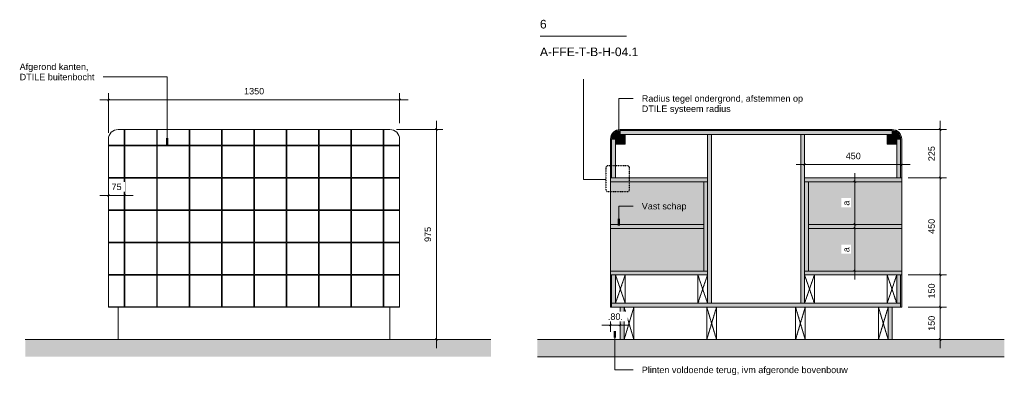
# Model space of a CAD drawing. Header units: millimetres. Extents: x 87779 to 155382, y -9103 to 37066.
# Tile 124 of 128: x 148302 to 152867, y 10484 to 12135. Entities that reach past the tile are written whole.
import ezdxf

# ---------------------------------------------------------------- set-up
doc = ezdxf.new("R2010")
doc.units = ezdxf.units.MM
for name, pattern in [('Dash Dot Dot Small', [7.9375, 3.175, -1.5875, 0, -1.5875, 0, -1.5875]), ('Dash Small', [6.35, 3.175, -3.175]), ('Hidden', [7.14375, 4.7625, -2.38125])]:
    doc.linetypes.add(name, pattern=pattern)
for name, color, linetype, lineweight in [('0-2', 210, 'Continuous', 5), ('A----M-', 8, 'Continuous', 5), ('A----M--20', 8, 'Continuous', 5), ('A09-C--', 8, 'Continuous', 5), ('A09-C---1', 8, 'Continuous', 13), ('A09-C---2', 8, 'Continuous', 25), ('A09-C---6', 8, 'Dash Dot Dot Small', 25), ('A09-NT--1', 7, 'Continuous', 13), ('A09-NT--2', 90, 'Continuous', 50), ('A09-NT--3', 210, 'Continuous', 13), ('A23-----1', 250, 'Continuous', 13), ('A23-----4', 31, 'Continuous', 13), ('A99----', 1, 'Continuous', 5), ('A99-----4', 1, 'Continuous', 13), ('A99-----6', 1, 'Dash Small', 25), ('A99----T', 1, 'Continuous', 5), ('Detail Items', 1, 'Continuous', 5), ('Detail Items-1', 10, 'Continuous', 5), ('Detail Items-4', 55, 'Continuous', 5), ('Detail Items-5', 255, 'Continuous', 5), ('Detail Items-6', 1, 'Hidden', 5), ('Food Service Equipment-1', 10, 'Continuous', 5), ('Food Service Equipment-2', 7, 'Continuous', 18)]:
    doc.layers.add(name, color=color, linetype=linetype, lineweight=lineweight)
doc.styles.add('Arial_4', font='arial.ttf', dxfattribs={"height": 40})
doc.styles.add('Arial_5', font='arial.ttf', dxfattribs={"height": 30})
doc.dimstyles.new('TD_Diagonal_1_5_mm_2', dxfattribs={"dimscale": 304.8, "dimtxt": 30.607782, "dimasz": 0.026247, "dimexe": 0.098425, "dimexo": 0.098425, "dimgap": 0.052493, "dimtad": 1, "dimdec": 0, "dimzin": 0, "dimdsep": 46, "dimtxsty": 'Arial_5', "dimblk1": 'OBLIQUE', "dimblk2": 'OBLIQUE', "dimsah": 1, "dimcen": 0.09, "dimdle": 0.131234, "dimazin": 2, "dimtfac": 1, "dimtdec": 4, "dimtix": 1, "dimtmove": 0, "dimatfit": 3, "dimfxl": 1, "dimtvp": 1, "dimtfill": 1, "dimtolj": 1, "dimtzin": 0, "dimarcsym": 2})
pattern_1 = [(45, (152569.833, 11625), (-2.828427, 2.828427), [])]

# ---------------------------------------------------------------- blocks, each defined once
blk = doc.blocks.new('712 Werkcafe Eiland - 712 Werkcafe Eiland-12828569-Detail 63')
at = {"layer": 'Food Service Equipment-1'}
for p, q in [((-33114.9, 11625), (-34364.9, 11625)), ((-34414.9, 11580), (-34414.9, 10800)), ((-33064.9, 10800), (-33064.9, 11580)), ((-34364.9, 10800), (-34414.9, 10800)), ((-34369.9, 10800), (-34369.9, 10650)), ((-33114.9, 10800), (-34364.9, 10800)), ((-33064.9, 10800), (-33114.9, 10800)), ((-33109.9, 10650), (-33109.9, 10800))]:
    blk.add_line(p, q, dxfattribs=at)
blk = doc.blocks.new('HSR-D_SHL_ARCH_Vaste Inrichting_rvt-3-Detail 63')
at = {"layer": 'Food Service Equipment-1'}
blk.add_blockref('712 Werkcafe Eiland - 712 Werkcafe Eiland-12828569-Detail 63', (0, 0), dxfattribs=at)
blk = doc.blocks.new('HSR-D_ABT_ARCH_Interieur_rvt-5-Detail 63')
at = {"layer": 'A23-----4'}
blk.add_hatch(color=256, dxfattribs=at).paths.add_polyline_path([(-32641.6, 10570.3), (-32641.6, 10650), (-34800.7, 10650), (-34800.7, 10570.3), (-32911.5, 10570.3)])
at = {"layer": 'A23-----1'}
blk.add_line((-32641.6, 10650), (-34800.7, 10650), dxfattribs=at)
blk = doc.blocks.new('712 Werkcafe Eiland - 712 Werkcafe Eiland-18433871-Detail 63')
at = {"layer": 'Food Service Equipment-1'}
for p, q in [((-33114.9, 11625), (-34364.9, 11625)), ((-34414.9, 11580), (-34414.9, 10800)), ((-33064.9, 10800), (-33064.9, 11580)), ((-34364.9, 10800), (-34414.9, 10800)), ((-34369.9, 10800), (-34369.9, 10650)), ((-33114.9, 10800), (-34364.9, 10800)), ((-33064.9, 10800), (-33114.9, 10800)), ((-33109.9, 10650), (-33109.9, 10800))]:
    blk.add_line(p, q, dxfattribs=at)
blk = doc.blocks.new('712 Werkcafe Eiland - 712 Werkcafe Eiland-12828569-Detail 64')
at = {"layer": 'Food Service Equipment-2'}
for p, q in [((34369.9, 11625), (33109.9, 11625)), ((33064.9, 11580), (33064.9, 11400)), ((34414.9, 11400), (34414.9, 11580)), ((33064.9, 10950), (33064.9, 10800)), ((34414.9, 10800), (34414.9, 10950)), ((33064.9, 10800), (33127.9, 10800)), ((33127.9, 10800), (33109.9, 10800)), ((33109.9, 10800), (33109.9, 10650)), ((33172.9, 10800), (33510.9, 10800)), ((33510.9, 10800), (33172.9, 10800)), ((33555.9, 10800), (33922.9, 10800)), ((33922.9, 10800), (33555.9, 10800)), ((33967.9, 10800), (34306.9, 10800)), ((34306.9, 10800), (33967.9, 10800)), ((34351.9, 10800), (34414.9, 10800)), ((34369.9, 10800), (34351.9, 10800)), ((34369.9, 10650), (34369.9, 10800)), ((33109.9, 10650), (33127.9, 10650)), ((33172.9, 10650), (33510.9, 10650)), ((33555.9, 10650), (33922.9, 10650)), ((33967.9, 10650), (34306.9, 10650)), ((34351.9, 10650), (34369.9, 10650))]:
    blk.add_line(p, q, dxfattribs=at)
for centre, start, end in [((33109.9, 11580), 90, 180), ((34369.9, 11580), 0, 90)]:
    blk.add_arc(centre, 45, start, end, dxfattribs=at)
blk = doc.blocks.new('HSR-D_SHL_ARCH_Vaste Inrichting_rvt-4-Detail 64')
at = {"layer": 'Food Service Equipment-1'}
blk.add_blockref('712 Werkcafe Eiland - 712 Werkcafe Eiland-12828569-Detail 64', (0, 0), dxfattribs=at)
blk = doc.blocks.new('HSR-D_ABT_ARCH_Interieur_rvt-6-Detail 64')
at = {"layer": 'A23-----4'}
blk.add_hatch(color=256, dxfattribs=at).paths.add_polyline_path([(34890.7, 10570), (34890.7, 10650), (32726, 10650), (32726, 10570), (33808.3, 10570)])
at = {"layer": 'A23-----1'}
for p, q in [((33127.9, 10650), (32726, 10650)), ((33510.9, 10650), (33172.9, 10650)), ((33922.9, 10650), (33555.9, 10650)), ((34306.9, 10650), (33967.9, 10650)), ((34890.7, 10650), (34351.9, 10650)), ((32726, 10570), (34890.7, 10570))]:
    blk.add_line(p, q, dxfattribs=at)
blk = doc.blocks.new('712 Werkcafe Eiland - 712 Werkcafe Eiland-18433871-Detail 64')
at = {"layer": 'Food Service Equipment-2'}
for p, q in [((34369.9, 11625), (33109.9, 11625)), ((33064.9, 11580), (33064.9, 11400)), ((34414.9, 11400), (34414.9, 11580)), ((33064.9, 10950), (33064.9, 10800)), ((34414.9, 10800), (34414.9, 10950)), ((33064.9, 10800), (33127.9, 10800)), ((33127.9, 10800), (33109.9, 10800)), ((33109.9, 10800), (33109.9, 10650)), ((33172.9, 10800), (33510.9, 10800)), ((33510.9, 10800), (33172.9, 10800)), ((33555.9, 10800), (33922.9, 10800)), ((33922.9, 10800), (33555.9, 10800)), ((33967.9, 10800), (34306.9, 10800)), ((34306.9, 10800), (33967.9, 10800)), ((34351.9, 10800), (34414.9, 10800)), ((34369.9, 10800), (34351.9, 10800)), ((34369.9, 10650), (34369.9, 10800)), ((33109.9, 10650), (33127.9, 10650)), ((33172.9, 10650), (33510.9, 10650)), ((33555.9, 10650), (33922.9, 10650)), ((33967.9, 10650), (34306.9, 10650)), ((34351.9, 10650), (34369.9, 10650))]:
    blk.add_line(p, q, dxfattribs=at)
for centre, start, end in [((33109.9, 11580), 90, 180), ((34369.9, 11580), 0, 90)]:
    blk.add_arc(centre, 45, start, end, dxfattribs=at)
blk = doc.blocks.new('Afstandsklods - Afstandsklods-18472053-Detail 64')
at = {"layer": 'Detail Items'}
for p, q in [((33127.9, 10800), (33127.9, 10650)), ((33172.9, 10800), (33127.9, 10800)), ((33127.9, 10650), (33172.9, 10800)), ((33172.9, 10650), (33127.9, 10800)), ((33172.9, 10800), (33172.9, 10650)), ((33172.9, 10650), (33127.9, 10650))]:
    blk.add_line(p, q, dxfattribs=at)
at = {"layer": 'Detail Items-6'}
for p, q in [((33172.9, 10800), (33127.9, 10800)), ((33127.9, 10800), (33127.9, 10650)), ((33127.9, 10800), (33172.9, 10650)), ((33127.9, 10650), (33172.9, 10800)), ((33172.9, 10650), (33172.9, 10800)), ((33127.9, 10650), (33172.9, 10650))]:
    blk.add_line(p, q, dxfattribs=at)
blk = doc.blocks.new('Afstandsklods - Afstandsklods-18472136-Detail 64')
at = {"layer": 'Detail Items'}
for p, q in [((34306.9, 10800), (34351.9, 10800)), ((34306.9, 10800), (34306.9, 10650)), ((34351.9, 10650), (34306.9, 10800)), ((34306.9, 10650), (34351.9, 10800)), ((34351.9, 10800), (34351.9, 10650)), ((34306.9, 10650), (34351.9, 10650))]:
    blk.add_line(p, q, dxfattribs=at)
at = {"layer": 'Detail Items-6'}
for p, q in [((34306.9, 10800), (34351.9, 10800)), ((34306.9, 10650), (34306.9, 10800)), ((34351.9, 10800), (34306.9, 10650)), ((34351.9, 10650), (34306.9, 10800)), ((34351.9, 10800), (34351.9, 10650)), ((34351.9, 10650), (34306.9, 10650))]:
    blk.add_line(p, q, dxfattribs=at)
blk = doc.blocks.new('Afstandsklods - Afstandsklods-18472258-Detail 64')
at = {"layer": 'Detail Items'}
for p, q in [((33469.9, 10950), (33514.9, 10950)), ((33469.9, 10950), (33469.9, 10818)), ((33514.9, 10818), (33469.9, 10950)), ((33469.9, 10818), (33514.9, 10950)), ((33514.9, 10950), (33514.9, 10818)), ((33469.9, 10818), (33514.9, 10818))]:
    blk.add_line(p, q, dxfattribs=at)
at = {"layer": 'Detail Items-6'}
for p, q in [((33469.9, 10950), (33514.9, 10950)), ((33469.9, 10818), (33469.9, 10950)), ((33514.9, 10950), (33469.9, 10818)), ((33514.9, 10818), (33469.9, 10950)), ((33514.9, 10950), (33514.9, 10818)), ((33514.9, 10818), (33469.9, 10818))]:
    blk.add_line(p, q, dxfattribs=at)
blk = doc.blocks.new('Afstandsklods - Afstandsklods-18472302-Detail 64')
at = {"layer": 'Detail Items'}
for p, q in [((33964.9, 10950), (33964.9, 10818)), ((34009.9, 10950), (33964.9, 10950)), ((33964.9, 10818), (34009.9, 10950)), ((34009.9, 10818), (33964.9, 10950)), ((34009.9, 10950), (34009.9, 10818)), ((34009.9, 10818), (33964.9, 10818))]:
    blk.add_line(p, q, dxfattribs=at)
at = {"layer": 'Detail Items-6'}
for p, q in [((34009.9, 10950), (33964.9, 10950)), ((33964.9, 10950), (33964.9, 10818)), ((33964.9, 10950), (34009.9, 10818)), ((33964.9, 10818), (34009.9, 10950)), ((34009.9, 10818), (34009.9, 10950)), ((33964.9, 10818), (34009.9, 10818))]:
    blk.add_line(p, q, dxfattribs=at)
blk = doc.blocks.new('DIMBLOCK68-Detail 63')
at = {"layer": 'A----M--20'}
for p, q in [((148713.2, 11610), (148713.2, 11792.9)), ((150063.2, 11655), (150063.2, 11792.9)), ((148673.2, 11762.9), (150103.2, 11762.9)), ((148713.2, 11762.9), (148713.2, 11610)), ((150063.2, 11762.9), (150063.2, 11655))]:
    blk.add_line(p, q, dxfattribs=at)
at = {"layer": 'A----M--20', "lineweight": 35}
for p, q in [((148713.2, 11762.9), (148709.2, 11758.9)), ((148713.2, 11762.9), (148717.2, 11766.9)), ((150063.2, 11762.9), (150059.2, 11758.9)), ((150063.2, 11762.9), (150067.2, 11766.9))]:
    blk.add_line(p, q, dxfattribs=at)
at = {"layer": 'A----M--20', "color": 0, "insert": (149342.1, 11817.8), "char_height": 30, "width": 110.753, "attachment_point": 1, "line_spacing_factor": 0.941778, "style": 'Arial_5', "bg_fill": 3, "box_fill_scale": 1.25, "bg_fill_color": 256, "bg_fill_true_color": 13158600, "bg_fill_transparency": 0}
blk.add_mtext('1350', dxfattribs=at)
blk = doc.blocks.new('_Oblique')
at = {"color": 0, "linetype": 'ByBlock', "lineweight": -2}
blk.add_line((-0.5, -0.5), (0.5, 0.5), dxfattribs=at)
blk = doc.blocks.new('DIMBLOCK69-Detail 63')
at = {"layer": 'A----M--20'}
for p, q in [((148713.2, 11550), (148713.2, 11288.9)), ((148713.2, 11318.9), (148713.2, 11550)), ((148788.2, 11294.6), (148788.2, 11348.9)), ((148673.2, 11318.9), (148828.2, 11318.9)), ((148788.2, 11318.9), (148788.2, 11294.6))]:
    blk.add_line(p, q, dxfattribs=at)
at = {"layer": 'A----M--20', "lineweight": 35}
for p, q in [((148713.2, 11318.9), (148717.2, 11322.9)), ((148788.2, 11318.9), (148792.2, 11322.9)), ((148713.2, 11318.9), (148709.2, 11314.9)), ((148788.2, 11318.9), (148784.2, 11314.9))]:
    blk.add_line(p, q, dxfattribs=at)
at = {"layer": 'A----M--20', "color": 0, "insert": (148727.6, 11373.8), "char_height": 30, "width": 55.377, "attachment_point": 1, "line_spacing_factor": 0.941778, "style": 'Arial_5', "bg_fill": 3, "box_fill_scale": 1.25, "bg_fill_color": 256, "bg_fill_true_color": 13158600, "bg_fill_transparency": 0}
blk.add_mtext('75', dxfattribs=at)
blk = doc.blocks.new('DIMBLOCK70-Detail 63')
at = {"layer": 'A----M--20'}
for p, q in [((150233.7, 11665), (150233.7, 10610)), ((150048.2, 11625), (150263.7, 11625)), ((150233.7, 11625), (150048.2, 11625)), ((150209.4, 10650), (150263.7, 10650)), ((150233.7, 10650), (150209.4, 10650))]:
    blk.add_line(p, q, dxfattribs=at)
at = {"layer": 'A----M--20', "lineweight": 35}
for p, q in [((150233.7, 11625), (150229.7, 11629)), ((150233.7, 11625), (150237.7, 11621)), ((150233.7, 10650), (150229.7, 10654)), ((150233.7, 10650), (150237.7, 10646))]:
    blk.add_line(p, q, dxfattribs=at)
at = {"layer": 'A----M--20', "color": 0, "insert": (150178.8, 11102.9), "char_height": 30, "width": 83.065, "attachment_point": 1, "rotation": 90, "line_spacing_factor": 0.941778, "style": 'Arial_5', "bg_fill": 3, "box_fill_scale": 1.25, "bg_fill_color": 256, "bg_fill_true_color": 13158600, "bg_fill_transparency": 0}
blk.add_mtext('975', dxfattribs=at)
blk = doc.blocks.new('DIMBLOCK71-Detail 64')
at = {"layer": 'A----M--20'}
for p, q in [((152569.8, 11665), (152569.8, 11400)), ((152376.5, 11625), (152599.8, 11625)), ((152569.8, 11625), (152376.5, 11625)), ((152421.5, 11400), (152599.8, 11400)), ((152569.8, 11400), (152421.5, 11400))]:
    blk.add_line(p, q, dxfattribs=at)
at = {"layer": 'A----M--20', "lineweight": 35}
for p, q in [((152569.8, 11625), (152565.8, 11629)), ((152569.8, 11625), (152573.8, 11621)), ((152569.8, 11400), (152565.8, 11404)), ((152569.8, 11400), (152573.8, 11396))]:
    blk.add_line(p, q, dxfattribs=at)
at = {"layer": 'A----M--20', "color": 0, "insert": (152514.9, 11477.9), "char_height": 30, "width": 83.065, "attachment_point": 1, "rotation": 90, "line_spacing_factor": 0.941778, "style": 'Arial_5', "bg_fill": 3, "box_fill_scale": 1.25, "bg_fill_color": 256, "bg_fill_true_color": 13158600, "bg_fill_transparency": 0}
blk.add_mtext('225', dxfattribs=at)
blk = doc.blocks.new('DIMBLOCK72-Detail 64')
at = {"layer": 'A----M--20'}
for p, q in [((152421.5, 11400), (152599.8, 11400)), ((152569.8, 11400), (152421.5, 11400)), ((152569.8, 11400), (152569.8, 10950)), ((152421.5, 10950), (152599.8, 10950)), ((152569.8, 10950), (152421.5, 10950))]:
    blk.add_line(p, q, dxfattribs=at)
at = {"layer": 'A----M--20', "lineweight": 35}
for p, q in [((152569.8, 11400), (152565.8, 11404)), ((152569.8, 11400), (152573.8, 11396)), ((152569.8, 10950), (152565.8, 10954)), ((152569.8, 10950), (152573.8, 10946))]:
    blk.add_line(p, q, dxfattribs=at)
at = {"layer": 'A----M--20', "color": 0, "insert": (152514.9, 11140.4), "char_height": 30, "width": 83.065, "attachment_point": 1, "rotation": 90, "line_spacing_factor": 0.941778, "style": 'Arial_5', "bg_fill": 3, "box_fill_scale": 1.25, "bg_fill_color": 256, "bg_fill_true_color": 13158600, "bg_fill_transparency": 0}
blk.add_mtext('450', dxfattribs=at)
blk = doc.blocks.new('DIMBLOCK73-Detail 64')
at = {"layer": 'A----M--20'}
for p, q in [((152421.5, 10950), (152599.8, 10950)), ((152569.8, 10950), (152421.5, 10950)), ((152569.8, 10950), (152569.8, 10800)), ((152421.5, 10800), (152599.8, 10800)), ((152569.8, 10800), (152421.5, 10800))]:
    blk.add_line(p, q, dxfattribs=at)
at = {"layer": 'A----M--20', "lineweight": 35}
for p, q in [((152569.8, 10950), (152565.8, 10954)), ((152569.8, 10950), (152573.8, 10946)), ((152569.8, 10800), (152565.8, 10804)), ((152569.8, 10800), (152573.8, 10796))]:
    blk.add_line(p, q, dxfattribs=at)
at = {"layer": 'A----M--20', "color": 0, "insert": (152514.9, 10840.4), "char_height": 30, "width": 83.065, "attachment_point": 1, "rotation": 90, "line_spacing_factor": 0.941778, "style": 'Arial_5', "bg_fill": 3, "box_fill_scale": 1.25, "bg_fill_color": 256, "bg_fill_true_color": 13158600, "bg_fill_transparency": 0}
blk.add_mtext('150', dxfattribs=at)
blk = doc.blocks.new('DIMBLOCK74-Detail 64')
at = {"layer": 'A----M--20'}
for p, q in [((152421.5, 10800), (152599.8, 10800)), ((152569.8, 10800), (152421.5, 10800)), ((152569.8, 10800), (152569.8, 10610)), ((152545.5, 10650), (152599.8, 10650)), ((152569.8, 10650), (152545.5, 10650))]:
    blk.add_line(p, q, dxfattribs=at)
at = {"layer": 'A----M--20', "lineweight": 35}
for p, q in [((152569.8, 10800), (152565.8, 10804)), ((152569.8, 10800), (152573.8, 10796)), ((152569.8, 10650), (152565.8, 10654)), ((152569.8, 10650), (152573.8, 10646))]:
    blk.add_line(p, q, dxfattribs=at)
at = {"layer": 'A----M--20', "color": 0, "insert": (152514.9, 10690.4), "char_height": 30, "width": 83.065, "attachment_point": 1, "rotation": 90, "line_spacing_factor": 0.941778, "style": 'Arial_5', "bg_fill": 3, "box_fill_scale": 1.25, "bg_fill_color": 256, "bg_fill_true_color": 13158600, "bg_fill_transparency": 0}
blk.add_mtext('150', dxfattribs=at)
blk = doc.blocks.new('DIMBLOCK75-Detail 64')
at = {"layer": 'A----M--20'}
for p, q in [((152174, 10928), (152174, 11206)), ((152198.4, 11166), (152144, 11166)), ((152174, 11166), (152198.4, 11166)), ((152198.4, 10968), (152144, 10968)), ((152174, 10968), (152198.4, 10968))]:
    blk.add_line(p, q, dxfattribs=at)
at = {"layer": 'A----M--20', "lineweight": 35}
for p, q in [((152174, 11166), (152170, 11170)), ((152174, 11166), (152178, 11162)), ((152174, 10968), (152170, 10972)), ((152174, 10968), (152178, 10964))]:
    blk.add_line(p, q, dxfattribs=at)
at = {"layer": 'A----M--20', "color": 0, "insert": (152119.1, 11055.5), "char_height": 30, "width": 27.688, "attachment_point": 1, "rotation": 90, "line_spacing_factor": 0.941778, "style": 'Arial_5', "bg_fill": 3, "box_fill_scale": 1.25, "bg_fill_color": 256, "bg_fill_true_color": 13158600, "bg_fill_transparency": 0}
blk.add_mtext('a', dxfattribs=at)
blk = doc.blocks.new('DIMBLOCK76-Detail 64')
at = {"layer": 'A----M--20'}
for p, q in [((152174, 11422), (152174, 11144)), ((152149.7, 11382), (152204, 11382)), ((152174, 11382), (152149.7, 11382)), ((152149.7, 11184), (152204, 11184)), ((152174, 11184), (152149.7, 11184))]:
    blk.add_line(p, q, dxfattribs=at)
at = {"layer": 'A----M--20', "lineweight": 35}
for p, q in [((152174, 11382), (152170, 11386)), ((152174, 11382), (152178, 11378)), ((152174, 11184), (152170, 11188)), ((152174, 11184), (152178, 11180))]:
    blk.add_line(p, q, dxfattribs=at)
at = {"layer": 'A----M--20', "color": 0, "insert": (152119.1, 11271.5), "char_height": 30, "width": 27.688, "attachment_point": 1, "rotation": 90, "line_spacing_factor": 0.941778, "style": 'Arial_5', "bg_fill": 3, "box_fill_scale": 1.25, "bg_fill_color": 256, "bg_fill_true_color": 13158600, "bg_fill_transparency": 0}
blk.add_mtext('a', dxfattribs=at)
blk = doc.blocks.new('DIMBLOCK77-Detail 64')
at = {"layer": 'A----M--20'}
for p, q in [((151041.5, 10740.7), (151041.5, 10686.3)), ((151041.5, 10716.3), (151041.5, 10740.7)), ((151086.5, 10740.7), (151086.5, 10686.3)), ((151086.5, 10716.3), (151086.5, 10740.7)), ((151126.5, 10716.3), (151001.5, 10716.3))]:
    blk.add_line(p, q, dxfattribs=at)
at = {"layer": 'A----M--20', "lineweight": 35}
for p, q in [((151041.5, 10716.3), (151037.5, 10712.3)), ((151041.5, 10716.3), (151045.5, 10720.3)), ((151086.5, 10716.3), (151082.5, 10712.3)), ((151086.5, 10716.3), (151090.5, 10720.3))]:
    blk.add_line(p, q, dxfattribs=at)
at = {"layer": 'A----M--20', "color": 0, "insert": (151029.1, 10771.3), "char_height": 30, "width": 83.63, "attachment_point": 1, "line_spacing_factor": 0.941778, "style": 'Arial_5', "bg_fill": 3, "box_fill_scale": 1.25, "bg_fill_color": 256, "bg_fill_true_color": 13158600, "bg_fill_transparency": 0}
blk.add_mtext('.80.', dxfattribs=at)
blk = doc.blocks.new('DIMBLOCK78-Detail 64')
at = {"layer": 'A----M--20'}
for p, q in [((152431.5, 11461.9), (151901.5, 11461.9)), ((151941.5, 11430), (151941.5, 11491.9)), ((151941.5, 11461.9), (151941.5, 11430)), ((152391.5, 11486.3), (152391.5, 11431.9)), ((152391.5, 11461.9), (152391.5, 11486.3))]:
    blk.add_line(p, q, dxfattribs=at)
at = {"layer": 'A----M--20', "lineweight": 35}
for p, q in [((151941.5, 11461.9), (151937.5, 11457.9)), ((151941.5, 11461.9), (151945.5, 11465.9)), ((152391.5, 11461.9), (152387.5, 11457.9)), ((152391.5, 11461.9), (152395.5, 11465.9))]:
    blk.add_line(p, q, dxfattribs=at)
at = {"layer": 'A----M--20', "color": 0, "insert": (152131.8, 11516.9), "char_height": 30, "width": 83.065, "attachment_point": 1, "line_spacing_factor": 0.941778, "style": 'Arial_5', "bg_fill": 3, "box_fill_scale": 1.25, "bg_fill_color": 256, "bg_fill_true_color": 13158600, "bg_fill_transparency": 0}
blk.add_mtext('450', dxfattribs=at)
blk = doc.blocks.new('Detail View - Sheet _ Detail Number-595150-Detail 64')
at = {"layer": 'A09-C---1'}
blk.add_line((32739, 12058.3), (33139, 12058.3), dxfattribs=at)

msp = doc.modelspace()

# ---------------------------------------------------------------- hatches: boundary and pattern name
at = {"layer": 'Detail Items-1'}
for points in [[(151491.5, 11382), (151491.5, 11400), (151041.5, 11400), (151041.5, 11382), (151473.5, 11382)], [(151491.5, 10968), (151491.5, 11382), (151473.5, 11382), (151473.5, 10968)], [(151941.5, 11382), (152391.5, 11382), (152391.5, 11400), (151941.5, 11400)], [(151959.5, 10968), (151959.5, 11382), (151941.5, 11382), (151941.5, 10968)], [(151473.5, 11166), (151473.5, 11184), (151041.5, 11184), (151041.5, 11166), (151293.5, 11166)], [(152139.5, 11166), (152391.5, 11166), (152391.5, 11184), (151959.5, 11184), (151959.5, 11166)], [(151086.5, 10950), (151491.5, 10950), (151491.5, 10968), (151041.5, 10968), (151041.5, 10950), (151064.5, 10950)], [(152323.5, 10950), (152391.5, 10950), (152391.5, 10968), (151941.5, 10968), (151941.5, 10950), (151986.5, 10950)]]:
    msp.add_hatch(color=256, dxfattribs=at).paths.add_polyline_path(points)
h = msp.add_hatch(color=256, dxfattribs=at)
h.paths.add_polyline_path([(151041.5, 10968), (151473.5, 10968), (151473.5, 11166), (151041.5, 11166)])
h.paths.add_polyline_path([(151473.5, 11184), (151473.5, 11382), (151041.5, 11382), (151041.5, 11184), (151239.5, 11184)])
h = msp.add_hatch(color=256, dxfattribs=at)
h.paths.add_polyline_path([(152391.5, 10968), (152391.5, 11166), (151959.5, 11166), (151959.5, 10968)])
h.paths.add_polyline_path([(152193.5, 11184), (152391.5, 11184), (152391.5, 11382), (151959.5, 11382), (151959.5, 11184)])
at = {"layer": 'Detail Items-4'}
h = msp.add_hatch(dxfattribs=at)
h.set_pattern_fill('FP_17', color=256, style=0, pattern_type=2)
h.set_pattern_definition([(0, (145039.7, 11851.5), (0, -150), [147, -3]), (90, (145039.7, 11851.5), (-150, 9e-15), [147, -3]), (180, (145186.7, 11998.5), (-2e-14, -150), [147, -3]), (90, (145186.7, 11851.5), (-150, 9e-15), [147, -3])])
h.paths.add_polyline_path([(149946.7, 10800), (150063.2, 10800), (150063.2, 11580), (150061.5, 11592.1), (150057.2, 11602.5), (150050, 11611.8), (150040.2, 11619.2), (150029.8, 11623.5), (150016.7, 11625), (148756.7, 11624.8), (148746, 11623.2), (148735.7, 11619), (148726.4, 11611.8), (148719.2, 11602.5), (148714.7, 11591.6), (148713.2, 11580), (148713.2, 10800), (149406.9, 10800)])
h = msp.add_hatch(dxfattribs=at)
h.set_pattern_fill('FP_18', color=256, style=0, pattern_type=2)
h.set_pattern_definition(pattern_1)
h.paths.add_polyline_path([(151109.5, 11557), (151109.5, 11602), (151086.5, 11602), (151086.5, 11620), (151076.1, 11618.6), (151066.5, 11614.6), (151058.2, 11608.3), (151051.8, 11600), (151047.8, 11590.4), (151046.5, 11580), (151064.5, 11580), (151064.5, 11557), (151086.5, 11557)])
h = msp.add_hatch(dxfattribs=at)
h.set_pattern_fill('FP_18', color=256, style=0, pattern_type=2)
h.set_pattern_definition(pattern_1)
h.paths.add_polyline_path([(152358.1, 11557), (152368.5, 11557), (152368.5, 11580), (152386.5, 11580), (152385.1, 11590.4), (152381.1, 11600), (152374.7, 11608.3), (152366.5, 11614.6), (152356.8, 11618.6), (152346.5, 11620), (152346.5, 11602), (152323.5, 11602), (152323.5, 11557), (152356.8, 11557)])
at = {"layer": 'Detail Items-5'}
h = msp.add_hatch(color=256, dxfattribs=at)
h.paths.add_polyline_path([(152391.5, 10800), (152391.5, 10950), (152386.5, 10950), (152386.5, 10800)])
h.paths.add_polyline_path([(151046.5, 10800), (151046.5, 10950), (151041.5, 10950), (151041.5, 10800)])
h.paths.add_polyline_path([(152390.3, 11400), (152391.5, 11400), (152391.5, 11580), (152389.9, 11591.6), (152385.1, 11602.9), (152378.3, 11611.8), (152368.5, 11619.2), (152358.1, 11623.5), (152346.5, 11625), (151086.5, 11625), (151074.8, 11623.5), (151064, 11619), (151054.6, 11611.8), (151047.5, 11602.5), (151043, 11591.6), (151041.5, 11580), (151041.5, 11400), (151046.5, 11400), (151046.5, 11580), (151047.8, 11590.4), (151051.8, 11600), (151058.2, 11608.3), (151066.5, 11614.6), (151076.1, 11618.6), (151086.5, 11620), (152347.5, 11619.9), (152356.8, 11618.6), (152366.5, 11614.6), (152374.7, 11608.3), (152381.1, 11600), (152385.1, 11590.4), (152386.5, 11580), (152386.5, 11400)])
for points in [[(151509.5, 11602), (152346.5, 11602), (152346.5, 11620), (151086.5, 11620), (151086.5, 11602), (151491.5, 11602)], [(151491.5, 10818), (151509.5, 10818), (151509.5, 11602), (151491.5, 11602), (151491.5, 10950)], [(151941.5, 10818), (151941.5, 11602), (151923.5, 11602), (151923.5, 10818)], [(152346.5, 10800), (152386.5, 10800), (152386.5, 10818), (151046.5, 10818), (151046.5, 10800), (152328.5, 10800)], [(151086.5, 10650), (151104.5, 10650), (151104.5, 10800), (151086.5, 10800)], [(152346.5, 10650), (152346.5, 10800), (152328.5, 10800), (152328.5, 10650)]]:
    msp.add_hatch(color=256, dxfattribs=at).paths.add_polyline_path(points)
h = msp.add_hatch(color=256, dxfattribs=at)
h.paths.add_polyline_path([(151046.5, 10818), (151064.5, 10818), (151064.5, 10950), (151046.5, 10950)])
h.paths.add_polyline_path([(151046.5, 11400), (151064.5, 11400), (151064.5, 11580), (151046.5, 11580), (151046.5, 11425)])
h = msp.add_hatch(color=256, dxfattribs=at)
h.paths.add_polyline_path([(152368.5, 10818), (152386.5, 10818), (152386.5, 10950), (152368.5, 10950)])
h.paths.add_polyline_path([(152368.5, 11400), (152386.5, 11400), (152386.5, 11580), (152368.5, 11580), (152368.5, 11450.7)])

# ---------------------------------------------------------------- linework, layer by layer
at = {"layer": 'A09-C---1'}
for p, q in [((150915.6, 11393.2), (150915.6, 11858.3)), ((151019.6, 11393.2), (150915.6, 11393.2))]:
    msp.add_line(p, q, dxfattribs=at)
at = {"layer": 'A09-C---6'}
for p, q in [((151019.6, 11446.4), (151019.6, 11346.4)), ((151119.8, 11456.4), (151029.6, 11456.4)), ((151129.8, 11346.4), (151129.8, 11446.4)), ((151029.6, 11336.4), (151119.8, 11336.4))]:
    msp.add_line(p, q, dxfattribs=at)
for centre, start, end in [((151029.6, 11446.4), 90, 180), ((151119.8, 11446.4), 0, 90), ((151029.6, 11346.4), 180, 270), ((151119.8, 11346.4), 270, 0)]:
    msp.add_arc(centre, 10, start, end, dxfattribs=at)
at = {"layer": 'A09-NT--2'}
for p, q in [((151079.5, 11583.5), (151079.5, 11613.5)), ((151079.5, 11180), (151079.5, 11210))]:
    msp.add_line(p, q, dxfattribs=at)
at = {"layer": 'A09-NT--3'}
for p, q in [((148689.4, 11868.7), (148688, 11868.7)), ((148985, 11868.7), (148689.4, 11868.7)), ((151079.5, 11769), (151146.2, 11769)), ((151079.5, 11583.5), (151079.5, 11769)), ((151079.5, 11269), (151146.2, 11269)), ((151079.5, 11180), (151079.5, 11269)), ((151060.6, 10509), (151146.2, 10509))]:
    msp.add_line(p, q, dxfattribs=at)
at = {"layer": 'A99----'}
for p, q in [((151041.5, 11400), (151491.5, 11400)), ((151041.5, 11382), (151041.5, 11400)), ((151041.5, 11184), (151041.5, 11382)), ((151473.5, 11382), (151041.5, 11382)), ((151491.5, 11382), (151473.5, 11382)), ((151473.5, 11382), (151473.5, 11184)), ((151491.5, 11400), (151491.5, 11382)), ((151491.5, 10968), (151491.5, 11382)), ((152391.5, 11400), (151941.5, 11400)), ((151941.5, 11400), (151941.5, 11382)), ((151941.5, 10968), (151941.5, 11382)), ((151941.5, 11382), (151959.5, 11382)), ((151959.5, 11382), (152391.5, 11382)), ((151959.5, 11382), (151959.5, 11184)), ((152391.5, 11382), (152391.5, 11400)), ((152391.5, 11184), (152391.5, 11382)), ((151041.5, 11184), (151473.5, 11184)), ((151041.5, 11166), (151041.5, 11184)), ((151041.5, 10968), (151041.5, 11166)), ((151473.5, 11166), (151041.5, 11166)), ((151473.5, 11184), (151473.5, 11166)), ((151473.5, 11166), (151473.5, 10968)), ((152391.5, 11184), (151959.5, 11184)), ((151959.5, 11184), (151959.5, 11166)), ((151959.5, 11166), (151959.5, 10968)), ((151959.5, 11166), (152391.5, 11166)), ((152391.5, 11166), (152391.5, 11184)), ((152391.5, 10968), (152391.5, 11166)), ((151473.5, 10968), (151041.5, 10968)), ((151041.5, 10968), (151041.5, 10950)), ((151473.5, 10968), (151491.5, 10968)), ((151491.5, 10950), (151491.5, 10968)), ((151941.5, 10950), (151941.5, 10968)), ((151959.5, 10968), (151941.5, 10968)), ((151959.5, 10968), (152391.5, 10968)), ((152391.5, 10968), (152391.5, 10950)), ((151041.5, 10950), (151064.5, 10950)), ((151109.5, 10950), (151446.5, 10950)), ((152323.5, 10950), (151986.5, 10950)), ((152391.5, 10950), (152368.5, 10950))]:
    msp.add_line(p, q, dxfattribs=at)
at = {"layer": 'A99-----4'}
for p, q in [((152346.5, 11625), (151086.5, 11625)), ((151086.5, 11620), (152346.5, 11620)), ((152346.5, 11620), (151086.5, 11620)), ((151086.5, 11602), (151086.5, 11620)), ((151109.5, 11602), (151086.5, 11602)), ((151109.5, 11602), (152323.5, 11602)), ((151109.5, 11557), (151109.5, 11602)), ((151509.5, 11602), (151491.5, 11602)), ((151491.5, 11602), (151491.5, 10950)), ((151509.5, 10818), (151509.5, 11602)), ((151923.5, 11602), (151941.5, 11602)), ((151923.5, 10818), (151923.5, 11602)), ((151941.5, 11602), (151941.5, 10950)), ((152323.5, 11557), (152323.5, 11602)), ((152323.5, 11602), (152346.5, 11602)), ((152346.5, 11602), (152346.5, 11620)), ((151041.5, 11580), (151041.5, 11400)), ((151046.5, 11580), (151046.5, 11400)), ((151046.5, 11400), (151046.5, 11580)), ((151046.5, 11580), (151064.5, 11580)), ((151064.5, 11580), (151064.5, 11557)), ((151064.5, 11400), (151064.5, 11557)), ((151064.5, 11557), (151109.5, 11557)), ((152368.5, 11557), (152323.5, 11557)), ((152386.5, 11580), (152368.5, 11580)), ((152368.5, 11580), (152368.5, 11557)), ((152368.5, 11400), (152368.5, 11557)), ((152386.5, 11580), (152386.5, 11400)), ((152386.5, 11580), (152386.5, 11400)), ((152391.5, 11400), (152391.5, 11580)), ((151041.5, 10950), (151041.5, 10800)), ((151046.5, 10950), (151046.5, 10818)), ((151046.5, 10800), (151046.5, 10950)), ((152386.5, 10950), (152386.5, 10818)), ((152386.5, 10950), (152386.5, 10800)), ((152391.5, 10800), (152391.5, 10950)), ((151041.5, 10800), (151046.5, 10800)), ((151046.5, 10818), (151064.5, 10818)), ((151064.5, 10818), (151046.5, 10818)), ((151046.5, 10818), (151046.5, 10800)), ((151046.5, 10800), (151104.5, 10800)), ((151104.5, 10800), (151086.5, 10800)), ((151086.5, 10800), (151086.5, 10650)), ((151104.5, 10650), (151104.5, 10800)), ((151446.5, 10818), (151109.5, 10818)), ((151149.5, 10800), (151487.5, 10800)), ((151941.5, 10818), (151491.5, 10818)), ((151491.5, 10818), (151509.5, 10818)), ((151532.5, 10800), (151899.5, 10800)), ((151941.5, 10818), (151923.5, 10818)), ((151944.5, 10800), (152283.5, 10800)), ((152323.5, 10818), (151986.5, 10818)), ((152328.5, 10800), (152386.5, 10800)), ((152328.5, 10800), (152346.5, 10800)), ((152328.5, 10650), (152328.5, 10800)), ((152346.5, 10800), (152346.5, 10650)), ((152386.5, 10818), (152368.5, 10818)), ((152386.5, 10818), (152368.5, 10818)), ((152386.5, 10800), (152386.5, 10818)), ((152386.5, 10800), (152391.5, 10800)), ((151086.5, 10650), (151104.5, 10650)), ((152346.5, 10650), (152328.5, 10650))]:
    msp.add_line(p, q, dxfattribs=at)
for centre, radius, start, end in [((148758.2, 11580), 45, 90, 180), ((150018.2, 11580), 45, 360, 90), ((151086.5, 11580), 45, 90, 180), ((151086.5, 11580), 40, 90, 180), ((152346.5, 11580), 45, 0, 90), ((152346.5, 11580), 40, 360, 90)]:
    msp.add_arc(centre, radius, start, end, dxfattribs=at)
at = {"layer": 'A99-----6'}
for p, q in [((148788.2, 10800), (148788.2, 11625)), ((149988.2, 10800), (149988.2, 11625)), ((148713.2, 11550), (150063.2, 11550))]:
    msp.add_line(p, q, dxfattribs=at)
at = {"layer": 'A99----T'}
for p, q in [((150018.2, 11625), (148758.2, 11625)), ((148713.2, 11580), (148713.2, 10800)), ((150063.2, 10800), (150063.2, 11580)), ((148713.2, 10800), (150063.2, 10800))]:
    msp.add_line(p, q, dxfattribs=at)

# ---------------------------------------------------------------- block references
at = {"layer": '0-2'}
for name, p in [('HSR-D_SHL_ARCH_Vaste Inrichting_rvt-3-Detail 63', (183128.1, 0)), ('HSR-D_SHL_ARCH_Vaste Inrichting_rvt-4-Detail 64', (117976.6, 0)), ('HSR-D_ABT_ARCH_Interieur_rvt-5-Detail 63', (183128.1, 0)), ('HSR-D_ABT_ARCH_Interieur_rvt-6-Detail 64', (117976.6, 0))]:
    msp.add_blockref(name, p, dxfattribs=at)
at = {"layer": 'A09-C---2'}
msp.add_blockref('Detail View - Sheet _ Detail Number-595150-Detail 64', (117976.6, 0), dxfattribs=at)
at = {"layer": 'Detail Items'}
for name, p in [('Afstandsklods - Afstandsklods-18472258-Detail 64', (117594.6, 0)), ('Afstandsklods - Afstandsklods-18472258-Detail 64', (117976.6, 0)), ('Afstandsklods - Afstandsklods-18472302-Detail 64', (117976.6, 0)), ('Afstandsklods - Afstandsklods-18472302-Detail 64', (118358.6, 0)), ('Afstandsklods - Afstandsklods-18472053-Detail 64', (117976.6, 0)), ('Afstandsklods - Afstandsklods-18472136-Detail 64', (117180.6, 0)), ('Afstandsklods - Afstandsklods-18472136-Detail 64', (117592.6, 0)), ('Afstandsklods - Afstandsklods-18472136-Detail 64', (117976.6, 0))]:
    msp.add_blockref(name, p, dxfattribs=at)
at = {"layer": 'Food Service Equipment-1'}
for name, p in [('712 Werkcafe Eiland - 712 Werkcafe Eiland-18433871-Detail 63', (183128.1, 0)), ('712 Werkcafe Eiland - 712 Werkcafe Eiland-18433871-Detail 64', (117976.6, 0))]:
    msp.add_blockref(name, p, dxfattribs=at)

# ---------------------------------------------------------------- texts
at = {"layer": 'A09-C--', "char_height": 40, "attachment_point": 1, "style": 'Arial_4'}
for s, insert, width in [('6', (150714.1, 12134.1), 38.481), ('A-FFE-T-B-H-04.1', (150714.1, 12005.6), 561.181)]:
    msp.add_mtext(s, dxfattribs=dict(at, insert=insert, width=width))
at = {"layer": 'A09-NT--1', "char_height": 30, "attachment_point": 1, "style": 'Arial_5'}
for s, insert, width in [('Afgerond kanten,', (148301.4, 11931.3), 386.413), ('DTILE buitenbocht', (148301.4, 11883.7), 420.084), ('Radius tegel ondergrond, afstemmen op ', (151186.2, 11784), 915.527), ('DTILE systeem radius', (151186.2, 11736.4), 498.65), ('Vast schap', (151186.2, 11284), 250.126), ('Plinten voldoende terug, ivm afgeronde bovenbouw', (151186.2, 10524), 1144.81)]:
    msp.add_mtext(s, dxfattribs=dict(at, insert=insert, width=width))

# ---------------------------------------------------------------- next in the draw order: dimensions: what is measured, and where the dimension line sits
at = {"layer": 'A----M-'}
dim = msp.add_linear_dim(base=(150063.2, 11762.9), p1=(148713.2, 11580), p2=(150063.2, 11625), dimstyle='TD_Diagonal_1_5_mm_2', override={"dimpost": '<>', "dimfxl": 1350.749792}, dxfattribs=at)
dim.commit()
dim.dimension.update_dxf_attribs({"geometry": 'DIMBLOCK68-Detail 63', "text_midpoint": (149388.2, 11794.2)})
dim = msp.add_linear_dim(base=(152569.8, 11400), p1=(152346.5, 11625), p2=(152391.5, 11400), angle=90, dimstyle='TD_Diagonal_1_5_mm_2', override={"dimpost": '<>', "dimfxl": 229.455878}, dxfattribs=at)
dim.commit()
dim.dimension.update_dxf_attribs({"geometry": 'DIMBLOCK71-Detail 64', "text_midpoint": (152538.5, 11512.5)})
dim = msp.add_linear_dim(base=(152174, 11166), p1=(152168.4, 10968), p2=(152168.4, 11166), angle=90, text='a', dimstyle='TD_Diagonal_1_5_mm_2', override={"dimpost": '<>', "dimfxl": 198}, dxfattribs=at)
dim.commit()
dim.dimension.update_dxf_attribs({"geometry": 'DIMBLOCK75-Detail 64', "text_midpoint": (152142.8, 11067)})
dim = msp.add_linear_dim(base=(151041.5, 10716.3), p1=(151086.5, 10710.7), p2=(151041.5, 10710.7), text='.80.', dimstyle='TD_Diagonal_1_5_mm_2', override={"dimpost": '<>', "dimfxl": 45}, dxfattribs=at)
dim.commit()
dim.dimension.update_dxf_attribs({"geometry": 'DIMBLOCK77-Detail 64', "text_midpoint": (151064, 10747.7)})

# ---------------------------------------------------------------- next in the draw order: linework, layer by layer
at = {"layer": 'A09-NT--2'}
for p, q in [((148985, 11554), (148985, 11584)), ((151060.6, 10689.4), (151060.6, 10659.4))]:
    msp.add_line(p, q, dxfattribs=at)
at = {"layer": 'A09-NT--3'}
for p, q in [((148985, 11554), (148985, 11868.7)), ((151060.6, 10689.4), (151060.6, 10509))]:
    msp.add_line(p, q, dxfattribs=at)

# ---------------------------------------------------------------- next in the draw order: dimensions: what is measured, and where the dimension line sits
at = {"layer": 'A----M-'}
for base, p1, p2, override, picture, middle in [((150233.7, 10650), (150018.2, 11625), (150239.4, 10650), {"dimpost": '<>', "dimfxl": 999.768181}, 'DIMBLOCK70-Detail 63', (150202.4, 11137.5)), ((152569.8, 10950), (152391.5, 11400), (152391.5, 10950), {"dimpost": '<>', "dimfxl": 450}, 'DIMBLOCK72-Detail 64', (152538.5, 11175))]:
    dim = msp.add_linear_dim(base=base, p1=p1, p2=p2, angle=90, dimstyle='TD_Diagonal_1_5_mm_2', override=override, dxfattribs=at)
    dim.commit()
    dim.dimension.update_dxf_attribs({"geometry": picture, "text_midpoint": middle})
dim = msp.add_linear_dim(base=(148788.2, 11318.9), p1=(148713.2, 11580), p2=(148788.2, 11324.6), dimstyle='TD_Diagonal_1_5_mm_2', override={"dimpost": '<>', "dimfxl": 266.23012}, dxfattribs=at)
dim.commit()
dim.dimension.update_dxf_attribs({"geometry": 'DIMBLOCK69-Detail 63', "text_midpoint": (148750.7, 11350.2)})
dim = msp.add_linear_dim(base=(152174, 11184), p1=(152179.7, 11382), p2=(152179.7, 11184), angle=90, text='a', dimstyle='TD_Diagonal_1_5_mm_2', override={"dimpost": '<>', "dimfxl": 198}, dxfattribs=at)
dim.commit()
dim.dimension.update_dxf_attribs({"geometry": 'DIMBLOCK76-Detail 64', "text_midpoint": (152142.8, 11283)})

# ---------------------------------------------------------------- next in the draw order: dimensions: what is measured, and where the dimension line sits
dim = msp.add_linear_dim(base=(151941.5, 11461.9), p1=(152391.5, 11456.3), p2=(151941.5, 11400), dimstyle='TD_Diagonal_1_5_mm_2', override={"dimpost": '<>', "dimfxl": 453.502159}, dxfattribs=at)
dim.commit()
dim.dimension.update_dxf_attribs({"geometry": 'DIMBLOCK78-Detail 64', "text_midpoint": (152166.5, 11493.2)})
dim = msp.add_linear_dim(base=(152569.8, 10800), p1=(152391.5, 10950), p2=(152391.5, 10800), angle=90, dimstyle='TD_Diagonal_1_5_mm_2', override={"dimpost": '<>', "dimfxl": 150}, dxfattribs=at)
dim.commit()
dim.dimension.update_dxf_attribs({"geometry": 'DIMBLOCK73-Detail 64', "text_midpoint": (152538.5, 10875)})

# ---------------------------------------------------------------- next in the draw order: dimensions: what is measured, and where the dimension line sits
dim = msp.add_linear_dim(base=(152569.8, 10650), p1=(152391.5, 10800), p2=(152575.5, 10650), angle=90, dimstyle='TD_Diagonal_1_5_mm_2', override={"dimpost": '<>', "dimfxl": 237.399043}, dxfattribs=at)
dim.commit()
dim.dimension.update_dxf_attribs({"geometry": 'DIMBLOCK74-Detail 64', "text_midpoint": (152538.5, 10725)})

doc.saveas('drawing.dxf')
